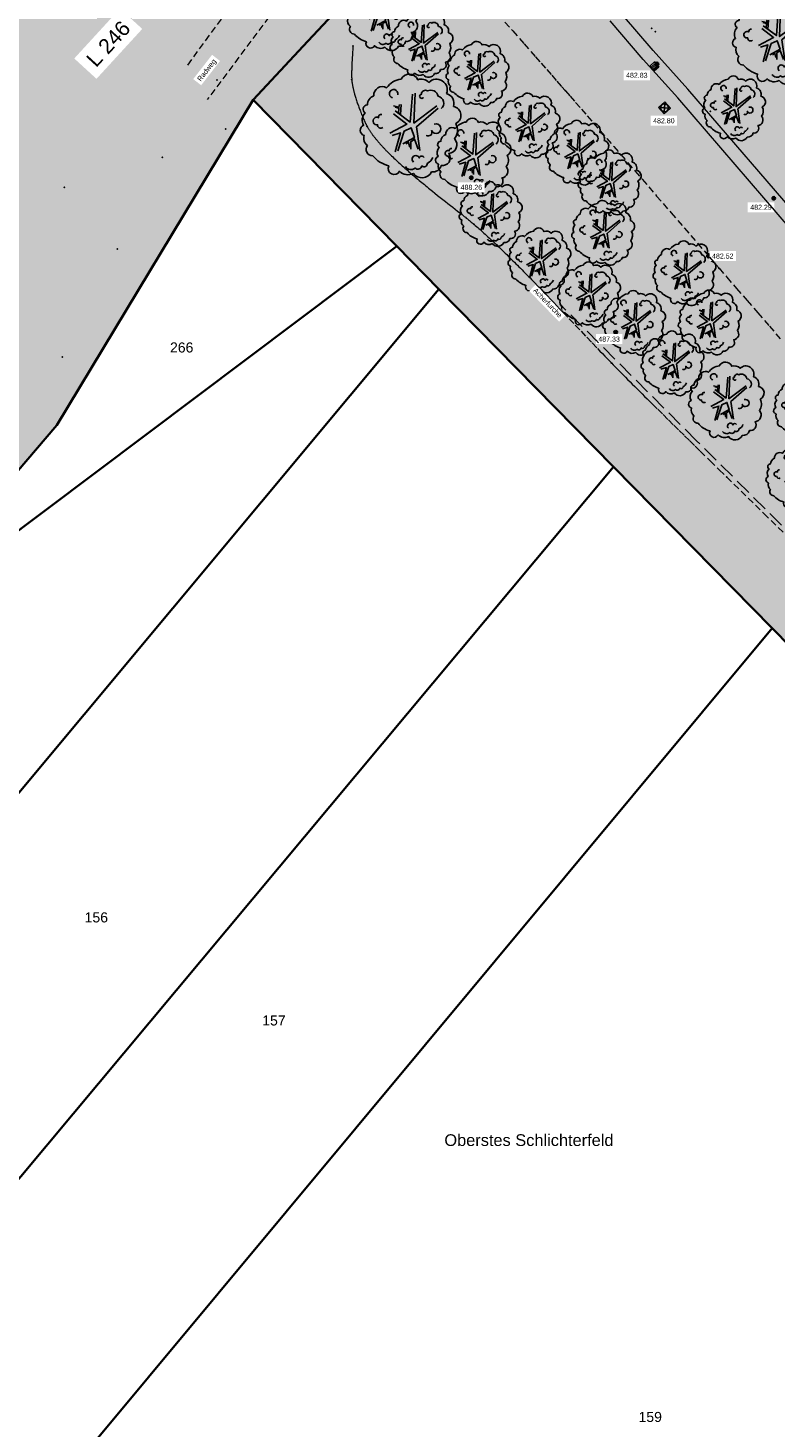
# Model space of a CAD drawing. Header units: metres. Extents: x 32314623 to 32316932, y 5614378 to 5615384.
# Tile 5 of 35: x 32315984 to 32316040, y 5614769 to 5614873. Entities that reach past the tile are written whole.
import ezdxf

# ---------------------------------------------------------------- set-up
doc = ezdxf.new("R2010")
doc.units = ezdxf.units.M
for name, pattern in [('1', [0]), ('20', [1.5, 0.5, -0.25, 0.5, -0.25]), ('36', [3.45, 1.225, -0.5, 1.225, -0.5])]:
    doc.linetypes.add(name, pattern=pattern)
doc.layers.get('0').update_dxf_attribs({"color": 1, "linetype": 'CONTINUOUS'})
for name, color, linetype in [('alte Grenzen', 7, 'CONTINUOUS'), ('Bäume Stäucher', 7, 'CONTINUOUS'), ('Diverses', 7, 'CONTINUOUS'), ('Ebene 1', 7, 'CONTINUOUS'), ('Ebene 301', 7, 'CONTINUOUS'), ('Fahrbahn', 7, 'CONTINUOUS'), ('Flurstücksnummer - Straßenname', 7, 'CONTINUOUS'), ('Höhenpunkte', 7, 'CONTINUOUS'), ('Höhentexte', 7, 'CONTINUOUS'), ('Texte zu Fahrbahn - Toptexte', 7, 'CONTINUOUS'), ('vorhandene Straße', 7, 'CONTINUOUS'), ('WS  GS  Hydrant  Gulli  usw', 7, 'CONTINUOUS')]:
    doc.layers.add(name, color=color, linetype=linetype)
doc.styles.add('Flurstücksnummer', font='Arial.ttf')
doc.styles.add('Gewässername', font='Arial.ttf')
doc.styles.add('n', font='Arial.ttf')
doc.styles.add('Straßenname', font='Arial.ttf')

# ---------------------------------------------------------------- blocks, each defined once
blk = doc.blocks.new('S238', base_point=(0, -0.475))
at = {"color": 0, "lineweight": -2}
for points in [[(0, -0.475), (-0.475, -0.475), (-0.475, 0.475), (0, 0.475), (0.475, 0.475), (0.475, -0.475), (0, -0.475), (0, 0.475)], [(-0.235, 0.475), (-0.235, -0.475)], [(0.235, -0.475), (0.235, 0.475)]]:
    blk.add_lwpolyline(points, dxfattribs=at)
blk = doc.blocks.new('S4')
at = {"color": 7}
for points in [[(-0.5, 0.5), (0.5, 0.5), (0.5, -0.5)], [(-0.5, 0.5), (-0.5, -0.5)], [(-0.5, -0.5), (0.5, -0.5)]]:
    blk.add_lwpolyline(points, dxfattribs=at)
at = {"color": 0, "lineweight": -2}
blk.add_lwpolyline([(0.408503, -0.23585, -0.5773502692), (-0.408503, -0.23585, -0.5773502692), (0, 0.471699, -0.5773502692)], format="xyb", close=True, dxfattribs=at)
for points in [[(0.333542, 0.333542), (-0.333542, -0.333542)], [(0.333542, -0.333542), (-0.333542, 0.333542)]]:
    blk.add_lwpolyline(points, dxfattribs=at)
blk = doc.blocks.new('S107')
at = {"lineweight": -2}
blk.add_hatch(color=0, dxfattribs=at).paths.add_polyline_path([(0.5, 0), (0.489765, -0.100649), (0.459479, -0.197178), (0.410382, -0.285634), (0.344483, -0.362396), (0.264482, -0.424322), (0.173653, -0.468876), (0.075714, -0.494234), (-0.025325, -0.499358), (-0.125326, -0.484039), (-0.220197, -0.448902), (-0.306053, -0.395388), (-0.379379, -0.325686), (-0.437173, -0.242651), (-0.47707, -0.149682), (-0.497435, -0.050584), (-0.497435, 0.050584), (-0.47707, 0.149682), (-0.437173, 0.242651), (-0.379379, 0.325686), (-0.306053, 0.395388), (-0.220197, 0.448902), (-0.125326, 0.484039), (-0.025325, 0.499358), (0.075714, 0.494234), (0.173653, 0.468876), (0.264482, 0.424322), (0.344483, 0.362396), (0.410382, 0.285634), (0.459479, 0.197178), (0.489765, 0.100649)], flags=0)
at = {"color": 0, "lineweight": -2}
blk.add_lwpolyline([(0.433013, -0.25, -0.5773502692), (-0.433013, -0.25, -0.5773502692), (0, 0.5, -0.5773502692)], format="xyb", close=True, dxfattribs=at)
blk = doc.blocks.new('S115')
at = {"color": 92, "true_color": 0x00cd00}
blk.add_lwpolyline([(0.38, 0.18, -0.720322), (0.4, 0.02, -0.293105), (0.39, -0.12, -0.60356), (0.335, -0.26, -0.682674), (0.265, -0.37, -0.389231), (0.175, -0.43, -0.560861), (0.005, -0.445, -0.33185), (-0.125, -0.425, -0.983969), (-0.225, -0.375, -0.154039), (-0.375, -0.28, -0.618334), (-0.425, -0.185, -0.323718), (-0.455, -0.09, -0.727182), (-0.46, 0.005, -0.3406), (-0.445, 0.12, -0.78117), (-0.425, 0.195, -0.280586), (-0.365, 0.28, -0.603026), (-0.245, 0.355, -0.210061), (-0.11, 0.435, -0.647135), (0.045, 0.43, -0.293004), (0.15, 0.405, -0.808724), (0.315, 0.3, -0.423577)], format="xyb", close=True, dxfattribs=at)
for points in [[(-0.19, 0.26, -2.311325), (-0.14, 0.29)], [(0.1, 0.265, -1.589785), (0.08, 0.295, -0.618917), (0.135, 0.325, -0.49854), (0.235, 0.275, -0.65059), (0.265, 0.16)], [(-0.28, -0.015, -0.683441), (-0.33, 0.01, -1.429021), (-0.32, 0.075, -0.554902), (-0.29, 0.105)], [(0.125, -0.09, 0.752735), (0.175, -0.045, 2.3423), (0.2, 0.015)], [(0.185, -0.295, -0.230204), (0.135, -0.35, -0.683441), (0.085, -0.375, -0.556841), (0.02, -0.395, -0.46095), (-0.07, -0.38)], [(0.105, -0.295, 0.635794), (0.06, -0.3, 1.273144), (0.005, -0.34)]]:
    blk.add_lwpolyline(points, format="xyb", dxfattribs=at)
at = {"color": 34}
for points in [[(-0.165, 0.14), (-0.025, 0.035), (-0.005, 0.295)], [(0.02, 0.305), (0.01, 0.025), (0.225, 0.185)], [(-0.18, 0.185), (-0.13, 0.175), (-0.125, 0.2)], [(-0.135, 0.115), (-0.13, 0.165), (-0.165, 0.175)], [(-0.11, 0.2), (-0.115, 0.105)], [(0.235, 0.165), (0.035, -0.01), (0.065, -0.23)], [(-0.215, -0.07), (-0.055, 0.015), (-0.18, 0.11)], [(-0.165, -0.245), (-0.115, -0.065), (-0.195, -0.09)], [(-0.095, -0.17), (0.015, -0.11), (-0.015, -0.02), (-0.08, -0.05), (-0.14, -0.235)], [(0.05, -0.22), (0.015, -0.125), (-0.02, -0.15), (-0.02, -0.22)], [(-0.03, -0.2), (-0.04, -0.155), (-0.065, -0.17)]]:
    blk.add_lwpolyline(points, dxfattribs=at)

msp = doc.modelspace()

# ---------------------------------------------------------------- hatches: boundary and pattern name
at = {"layer": 'vorhandene Straße', "lineweight": 25, "true_color": 0xe6d499}
for points in [[(32316096.44, 5614936.79), (32316085.03, 5614944.51), (32316076.99, 5614946.41), (32316068.04, 5614938.74), (32316064.52, 5614935.69), (32316054.29, 5614918.29), (32316046.63, 5614900.71), (32316039.91, 5614877.48), (32316061.13, 5614850.02), (32316066.18, 5614843.48), (32316091.94, 5614812.6), (32316098.45, 5614813.84), (32316079.08, 5614783.37), (32316078.62, 5614788.65), (32316000.81, 5614867.84), (32316026.27, 5614895.14), (32316046.34, 5614916.65), (32316052.39, 5614925.38), (32316068.16, 5614946.85), (32316076.22, 5614955.11), (32316087.57, 5614948.8), (32316103.17, 5614941.66)], [(32316000.81, 5614867.84), (32315986.14, 5614843.55), (32315972.54, 5614827.61), (32315906.16, 5614768.71), (32315885.66, 5614762.07), (32315846.57, 5614732.33), (32315802.4, 5614703.89), (32315759.22, 5614680.11), (32315691.92, 5614648.32), (32315643.24, 5614627.29), (32315619.4, 5614618.99), (32315523.96, 5614591.33), (32315477.81, 5614582.47), (32315448.56, 5614578.6), (32315421.4, 5614575.89), (32315387.36, 5614574.01), (32315348.37, 5614573), (32315310.82, 5614573.79), (32315281.51, 5614575.14), (32315243.29, 5614575.5), (32315143.07, 5614593.75), (32315071.82, 5614616.63), (32314999.76, 5614641.9), (32314982.36, 5614648), (32314976.41, 5614650.09), (32314923.91, 5614665.15), (32314896.69, 5614676.38), (32314896.21, 5614678.39), (32314874.14, 5614687.5), (32314856.63, 5614693.27), (32314838.58, 5614697.8), (32314822.59, 5614700.4), (32314818.63, 5614700.81), (32314811.92, 5614702.08), (32314805.87, 5614702.12), (32314799.37, 5614702.79), (32314769.83, 5614703.92), (32314753.04, 5614703.77), (32314737.1, 5614702.87), (32314707.34, 5614698.96), (32314668.85, 5614690.62), (32314651.2, 5614685.57), (32314642.85, 5614682.98), (32314635.72, 5614689.15), (32314622.54, 5614700.58), (32314632.01, 5614703.89), (32314640.83, 5614707), (32314665.28, 5614713.51), (32314699.88, 5614720.45), (32314729.38, 5614724.13), (32314768.77, 5614726.13), (32314796.6, 5614725.43), (32314840.69, 5614721.4), (32314881.14, 5614710.12), (32314940.56, 5614694.89), (32314974.15, 5614680.99), (32315013.82, 5614664.8), (32315061.73, 5614645.26), (32315074.49, 5614641.17), (32315078.88, 5614639.43), (32315085.16, 5614637.74), (32315091.6, 5614635.67), (32315129.02, 5614623.84), (32315168.1, 5614613.35), (32315206.56, 5614605.22), (32315258.7, 5614597.96), (32315297.05, 5614594.78), (32315336.71, 5614593.91), (32315375.64, 5614594.35), (32315407.37, 5614596.41), (32315441.92, 5614600.1), (32315470.64, 5614603.96), (32315498.72, 5614608.73), (32315526.5, 5614614.71), (32315553.33, 5614621.09), (32315586.54, 5614630.83), (32315612.35, 5614640.27), (32315638.41, 5614649.45), (32315669.52, 5614662.11), (32315715.8, 5614684.95), (32315754.95, 5614705.66), (32315808.99, 5614737.6), (32315847.14, 5614763.6), (32315872.62, 5614782.27), (32315891.61, 5614798.67), (32315921.17, 5614823.01), (32315943.15, 5614842.61), (32315974.3, 5614871.15), (32315998.76, 5614896.62), (32316012.68, 5614880.57)]]:
    msp.add_hatch(color=41, dxfattribs=at).paths.add_polyline_path(points, flags=0)

# ---------------------------------------------------------------- linework, layer by layer
at = {"layer": 'alte Grenzen', "color": 7, "linetype": '1', "lineweight": 35}
for p, q in [((32316011.55, 5614856.92), (32316000.81, 5614867.84)), ((32316011.55, 5614856.92), (32316014.7, 5614853.71)), ((32316027.74, 5614840.43), (32316039.59, 5614828.37))]:
    msp.add_line(p, q, dxfattribs=at)
for points in [[(32316000.81, 5614867.84), (32316004.56, 5614871.86), (32316006.39, 5614873.83), (32316012.68, 5614880.57)], [(32316079.08, 5614783.37), (32316078.62, 5614788.65), (32316039.59, 5614828.37)]]:
    msp.add_lwpolyline(points, dxfattribs=at)
at = {"layer": 'Diverses', "color": 7, "true_color": 0xffffff}
for p in [(32316030.6, 5614873.2), (32316030.86, 5614872.93), (32315989.13, 5614869.76), (32315998.12, 5614869.33), (32316034.97, 5614867), (32315998.77, 5614865.67), (32315994.03, 5614863.55), (32315986.71, 5614861.3), (32316017.92, 5614861.7), (32315990.68, 5614856.7), (32315986.55, 5614848.64)]:
    msp.add_point(p, dxfattribs=at)
at = {"layer": 'Ebene 1', "color": 7, "true_color": 0xffffff}
msp.add_point((32316031.57, 5614867.2, 482.8), dxfattribs=at)
at = {"layer": 'Ebene 301', "lineweight": 18}
for p, q in [((32316029.95, 5614870.87), (32316027.5, 5614873.75)), ((32316030.71, 5614871.53), (32316028.42, 5614874.2))]:
    msp.add_line(p, q, dxfattribs=at)
at = {"layer": 'Fahrbahn', "color": 7, "true_color": 0xffffff}
for p in [(32316024.14, 5614868.52), (32316035.63, 5614855.26)]:
    msp.add_point(p, dxfattribs=at)
at = {"layer": 'WS  GS  Hydrant  Gulli  usw', "color": 7, "true_color": 0xffffff}
for p in [(32316008.27, 5614871.88), (32316008.18, 5614869.35), (32316009.33, 5614865.87), (32316017.32, 5614858.54), (32316027.58, 5614848.19), (32316036.2, 5614839.66)]:
    msp.add_point(p, dxfattribs=at)

# ---------------------------------------------------------------- block references
at = {"layer": 'Bäume Stäucher', "color": 94}
for p, xscale, yscale in [((32316010.63, 5614874.44), 6, 6), ((32316040.08, 5614872.4), 7, 7), ((32316013.5, 5614871.96), 5, 5), ((32316017.69, 5614869.8), 5, 5), ((32316012.75, 5614865.91), 8, 8), ((32316036.85, 5614867.22), 5, 5), ((32316021.49, 5614865.94), 5, 5), ((32316017.39, 5614863.58), 6, 6), ((32316025.14, 5614863.91), 5, 5), ((32316027.56, 5614861.69), 5, 5), ((32316018.67, 5614859.33), 5, 5), ((32316027.08, 5614857.92), 5, 5), ((32316022.32, 5614855.86), 5, 5), ((32316033.15, 5614854.9), 5, 5), ((32316026.03, 5614853.32), 5, 5), ((32316029.38, 5614851.19), 5, 5), ((32316035.04, 5614851.22), 5, 5), ((32316032.26, 5614848.17), 5, 5), ((32316036.3, 5614845.36), 6, 6), ((32316042.16, 5614844.82), 5, 5), ((32316041.59, 5614839.67), 5, 5)]:
    msp.add_blockref('S115', p, dxfattribs=dict(at, xscale=xscale, yscale=yscale))
at = {"layer": 'Höhenpunkte', "color": 7, "xscale": 0.2525, "yscale": 0.2525}
for p in [(32316030.99, 5614870.53, 482.83), (32316017.11, 5614862.03, 488.26), (32316039.71, 5614860.49, 482.29), (32316034.83, 5614856.17, 482.52), (32316027.9, 5614850.49, 487.33)]:
    msp.add_blockref('S107', p, dxfattribs=at)
at = {"layer": 'WS  GS  Hydrant  Gulli  usw', "color": 5, "xscale": 0.5, "yscale": 0.5, "rotation": 131.924653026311}
msp.add_blockref('S238', (32316030.96, 5614870.5), dxfattribs=at)
at = {"layer": 'WS  GS  Hydrant  Gulli  usw', "color": 7, "xscale": 0.6275, "yscale": 0.6275, "rotation": 311.924654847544}
msp.add_blockref('S4', (32316031.55, 5614867.25), dxfattribs=at)

# ---------------------------------------------------------------- texts
at = {"layer": 'Flurstücksnummer - Straßenname', "color": 7, "lineweight": 30, "insert": (32316030.48, 5614769.06), "char_height": 0.75, "attachment_point": 8, "line_spacing_factor": 0.84, "style": 'Flurstücksnummer', "bg_fill": 2}
msp.add_mtext('159', dxfattribs=at)

# ---------------------------------------------------------------- next in the draw order: texts
at = {"layer": 'Flurstücksnummer - Straßenname', "color": 7, "lineweight": 30, "char_height": 0.75, "attachment_point": 8, "line_spacing_factor": 0.84, "style": 'Flurstücksnummer', "bg_fill": 2}
for s, insert in [('266', (32315995.48, 5614848.96)), ('156', (32315989.1, 5614806.38)), ('157', (32316002.37, 5614798.68))]:
    msp.add_mtext(s, dxfattribs=dict(at, insert=insert))
at = {"layer": 'Flurstücksnummer - Straßenname', "color": 5, "lineweight": 35, "insert": (32316021.42, 5614790.12), "char_height": 0.875, "attachment_point": 5, "line_spacing_factor": 0.84, "style": 'Gewässername', "bg_fill": 2}
msp.add_mtext('Oberstes Schlichterfeld', dxfattribs=at)
at = {"layer": 'Höhentexte', "color": 7, "lineweight": 25, "char_height": 0.375, "line_spacing_factor": 0.84, "style": 'n', "bg_fill": 2}
for s, insert, attachment_point in [('482.83', (32316030.28, 5614869.87, 482.83), 3), ('482.80', (32316031.5, 5614866.47, 482.8), 2), ('488.26', (32316017.12, 5614861.5, 488.26), 2), ('482.29', (32316039.56, 5614860.01, 482.29), 3), ('482.52', (32316035.1, 5614856.17, 482.52), 4), ('487.33', (32316028.21, 5614850.16, 487.33), 3)]:
    msp.add_mtext(s, dxfattribs=dict(at, insert=insert, attachment_point=attachment_point))
at = {"layer": 'Texte zu Fahrbahn - Toptexte', "color": 7, "lineweight": 35, "insert": (32315989.09, 5614870.2), "char_height": 1.125, "attachment_point": 7, "rotation": 47.4895, "line_spacing_factor": 0.84, "style": 'Straßenname', "bg_fill": 2}
msp.add_mtext('L 246', dxfattribs=at)
at = {"layer": 'Texte zu Fahrbahn - Toptexte', "color": 7, "lineweight": 25, "char_height": 0.375, "attachment_point": 7, "line_spacing_factor": 0.84, "style": 'n', "bg_fill": 2}
for s, insert, rotation in [('Radweg', (32315996.99, 5614869.13), 52.1606), ('Acherfurche', (32316021.7, 5614853.56), 314.1931)]:
    msp.add_mtext(s, dxfattribs=dict(at, insert=insert, rotation=rotation))

# ---------------------------------------------------------------- next in the draw order: linework, layer by layer
at = {"layer": 'alte Grenzen', "color": 7, "linetype": '1', "lineweight": 35}
for p, q in [((32315972.54, 5614827.61), (32316011.55, 5614856.92)), ((32315930.99, 5614753.37), (32316014.7, 5614853.71)), ((32316014.7, 5614853.71), (32316027.74, 5614840.43)), ((32316027.74, 5614840.43), (32315945.22, 5614741.64)), ((32316039.59, 5614828.37), (32315958.36, 5614730.82))]:
    msp.add_line(p, q, dxfattribs=at)
msp.add_lwpolyline([(32316000.81, 5614867.84), (32315986.14, 5614843.55), (32315972.54, 5614827.61)], dxfattribs=at)
at = {"layer": 'Ebene 1', "color": 3, "linetype": '36', "lineweight": 18}
msp.add_lwpolyline([(32316080.62, 5614802.86), (32316079.64, 5614801.37), (32316076.96, 5614800.94), (32316075.3, 5614801.32), (32316072.13, 5614803.72), (32316070.23, 5614806.84), (32316066.79, 5614810), (32316064.59, 5614812.24), (32316063.22, 5614814.1), (32316059.35, 5614817.46), (32316058.18, 5614820.34), (32316053.03, 5614823.23), (32316049.2, 5614826.86), (32316041.51, 5614834.85), (32316033.95, 5614842.38), (32316023.75, 5614852.57)], dxfattribs=at)
at = {"layer": 'Ebene 301', "lineweight": 18}
for p, q in [((32316033.29, 5614868.65), (32316030.71, 5614871.53)), ((32316032.54, 5614867.99), (32316029.95, 5614870.87)), ((32316046.72, 5614853.04), (32316033.29, 5614868.65)), ((32316045.96, 5614852.39), (32316032.54, 5614867.99))]:
    msp.add_line(p, q, dxfattribs=at)
at = {"layer": 'Fahrbahn', "color": 7, "linetype": '20', "lineweight": 18}
for points in [[(32316117.6, 5615010.01), (32316113.04, 5615003.77), (32316107.68, 5614996.45), (32316106.08, 5614994.44), (32316099.21, 5614985.14), (32316091.1, 5614974.5), (32316082.61, 5614965.02), (32316073.15, 5614956.23), (32316069.51, 5614952.48), (32316064.07, 5614945.68), (32316058.2, 5614937.81), (32316053.25, 5614931.96), (32316047.07, 5614924.63), (32316039.85, 5614916.02), (32316031.38, 5614906), (32316026.9, 5614900.93), (32316022.45, 5614896.08), (32316021.26, 5614894.72), (32316016.88, 5614889.95), (32316006.85, 5614879.36), (32316001.98, 5614874.03), (32315997.39, 5614867.87)], [(32316007.28, 5614886.22), (32316008.31, 5614885.24), (32316007.66, 5614884.58), (32316003.74, 5614880.08), (32315999.3, 5614875.09), (32315995.84, 5614870.35)], [(32316019.63, 5614873.66), (32316020.21, 5614873), (32316021.06, 5614872.03), (32316021.9, 5614871.07), (32316022.33, 5614870.59), (32316022.75, 5614870.12), (32316023.13, 5614869.68), (32316023.51, 5614869.24), (32316023.86, 5614868.84), (32316024.14, 5614868.52), (32316024.5, 5614868.11), (32316024.91, 5614867.65), (32316025.34, 5614867.15), (32316025.78, 5614866.64), (32316026.25, 5614866.1), (32316026.74, 5614865.53), (32316027.24, 5614864.96), (32316027.75, 5614864.37), (32316028.28, 5614863.76), (32316028.81, 5614863.15), (32316029.35, 5614862.53), (32316029.89, 5614861.91), (32316030.96, 5614860.66), (32316032.04, 5614859.41), (32316033.03, 5614858.27), (32316034.02, 5614857.13), (32316034.91, 5614856.09), (32316035.63, 5614855.26), (32316036.21, 5614854.59), (32316036.93, 5614853.76), (32316037.72, 5614852.85), (32316038.52, 5614851.93), (32316039.38, 5614850.94), (32316040.25, 5614849.94)], [(32316008.27, 5614871.88), (32316008.27, 5614871.82), (32316008.27, 5614871.74), (32316008.26, 5614871.65), (32316008.26, 5614871.57), (32316008.25, 5614871.47), (32316008.24, 5614871.36), (32316008.24, 5614871.26), (32316008.23, 5614871.15), (32316008.22, 5614871.03), (32316008.22, 5614870.91), (32316008.21, 5614870.79), (32316008.2, 5614870.67), (32316008.19, 5614870.55), (32316008.19, 5614870.42), (32316008.18, 5614870.3), (32316008.18, 5614870.24), (32316008.18, 5614870.18), (32316008.18, 5614870.12), (32316008.18, 5614870.06), (32316008.17, 5614870), (32316008.17, 5614869.95), (32316008.17, 5614869.89), (32316008.17, 5614869.83), (32316008.17, 5614869.78), (32316008.17, 5614869.72), (32316008.17, 5614869.67), (32316008.17, 5614869.62), (32316008.17, 5614869.57), (32316008.17, 5614869.52), (32316008.18, 5614869.48), (32316008.18, 5614869.43), (32316008.18, 5614869.39), (32316008.18, 5614869.35), (32316008.19, 5614869.32), (32316008.19, 5614869.29), (32316008.19, 5614869.26), (32316008.2, 5614869.22), (32316008.2, 5614869.19), (32316008.2, 5614869.16), (32316008.21, 5614869.13), (32316008.21, 5614869.09), (32316008.22, 5614869.06), (32316008.22, 5614869.03), (32316008.23, 5614868.99), (32316008.24, 5614868.96), (32316008.24, 5614868.92), (32316008.25, 5614868.89), (32316008.26, 5614868.85), (32316008.26, 5614868.82), (32316008.27, 5614868.78), (32316008.28, 5614868.74), (32316008.29, 5614868.71), (32316008.3, 5614868.67), (32316008.31, 5614868.63), (32316008.31, 5614868.59), (32316008.32, 5614868.56), (32316008.33, 5614868.52), (32316008.34, 5614868.48), (32316008.35, 5614868.44), (32316008.36, 5614868.4), (32316008.37, 5614868.36), (32316008.38, 5614868.32), (32316008.4, 5614868.28), (32316008.42, 5614868.2), (32316008.44, 5614868.12), (32316008.47, 5614868.04), (32316008.49, 5614867.96), (32316008.51, 5614867.88), (32316008.54, 5614867.8), (32316008.57, 5614867.71), (32316008.59, 5614867.63), (32316008.62, 5614867.55), (32316008.65, 5614867.47), (32316008.68, 5614867.39), (32316008.71, 5614867.31), (32316008.74, 5614867.23), (32316008.77, 5614867.15), (32316008.8, 5614867.07), (32316008.83, 5614866.99), (32316008.86, 5614866.91), (32316008.89, 5614866.84), (32316008.92, 5614866.76), (32316008.95, 5614866.69), (32316008.98, 5614866.62), (32316009.01, 5614866.54), (32316009.04, 5614866.47), (32316009.07, 5614866.41), (32316009.1, 5614866.34), (32316009.13, 5614866.27), (32316009.16, 5614866.21), (32316009.19, 5614866.15), (32316009.22, 5614866.09), (32316009.25, 5614866.03), (32316009.26, 5614866), (32316009.27, 5614865.98), (32316009.29, 5614865.95), (32316009.3, 5614865.92), (32316009.32, 5614865.9), (32316009.33, 5614865.87), (32316009.35, 5614865.84), (32316009.37, 5614865.8), (32316009.39, 5614865.76), (32316009.41, 5614865.73), (32316009.44, 5614865.69), (32316009.46, 5614865.65), (32316009.48, 5614865.61), (32316009.51, 5614865.58), (32316009.53, 5614865.54), (32316009.56, 5614865.5), (32316009.58, 5614865.46), (32316009.61, 5614865.42), (32316009.63, 5614865.39), (32316009.66, 5614865.35), (32316009.69, 5614865.31), (32316009.72, 5614865.27), (32316009.74, 5614865.23), (32316009.77, 5614865.19), (32316009.8, 5614865.16), (32316009.83, 5614865.12), (32316009.86, 5614865.08), (32316009.89, 5614865.04), (32316009.92, 5614865), (32316009.95, 5614864.96), (32316009.99, 5614864.92), (32316010.02, 5614864.88), (32316010.05, 5614864.84), (32316010.08, 5614864.8), (32316010.12, 5614864.76), (32316010.15, 5614864.72), (32316010.19, 5614864.68), (32316010.22, 5614864.64), (32316010.26, 5614864.6), (32316010.29, 5614864.56), (32316010.33, 5614864.52), (32316010.36, 5614864.48), (32316010.4, 5614864.44), (32316010.44, 5614864.4), (32316010.47, 5614864.36), (32316010.51, 5614864.32), (32316010.55, 5614864.28), (32316010.59, 5614864.24), (32316010.63, 5614864.2), (32316010.66, 5614864.15), (32316010.7, 5614864.11), (32316010.74, 5614864.07), (32316010.78, 5614864.03), (32316010.82, 5614863.99), (32316010.86, 5614863.95), (32316010.9, 5614863.91), (32316010.95, 5614863.87), (32316010.99, 5614863.83), (32316011.03, 5614863.78), (32316011.07, 5614863.74), (32316011.15, 5614863.66), (32316011.24, 5614863.58), (32316011.33, 5614863.49), (32316011.42, 5614863.41), (32316011.5, 5614863.33), (32316011.59, 5614863.24), (32316011.68, 5614863.16), (32316011.77, 5614863.08), (32316011.87, 5614862.99), (32316011.96, 5614862.91), (32316012.05, 5614862.83), (32316012.15, 5614862.74), (32316012.24, 5614862.66), (32316012.34, 5614862.58), (32316012.43, 5614862.49), (32316012.53, 5614862.41), (32316012.63, 5614862.33), (32316012.72, 5614862.24), (32316012.82, 5614862.16), (32316012.92, 5614862.08), (32316013.02, 5614862), (32316013.12, 5614861.91), (32316013.21, 5614861.83), (32316013.31, 5614861.75), (32316013.41, 5614861.67), (32316013.51, 5614861.59), (32316013.61, 5614861.51), (32316013.71, 5614861.42), (32316013.81, 5614861.34), (32316013.91, 5614861.26), (32316014.01, 5614861.18), (32316014.11, 5614861.1), (32316014.21, 5614861.02), (32316014.4, 5614860.87), (32316014.6, 5614860.71), (32316014.79, 5614860.56), (32316014.99, 5614860.4), (32316015.18, 5614860.25), (32316015.36, 5614860.11), (32316015.55, 5614859.96), (32316015.73, 5614859.82), (32316015.91, 5614859.68), (32316016.09, 5614859.54), (32316016.26, 5614859.4), (32316016.42, 5614859.27), (32316016.51, 5614859.2), (32316016.59, 5614859.14), (32316016.67, 5614859.08), (32316016.74, 5614859.01), (32316016.82, 5614858.95), (32316016.9, 5614858.89), (32316016.97, 5614858.83), (32316017.04, 5614858.77), (32316017.11, 5614858.71), (32316017.18, 5614858.65), (32316017.25, 5614858.6), (32316017.32, 5614858.54), (32316017.41, 5614858.47), (32316017.5, 5614858.39), (32316017.59, 5614858.31), (32316017.68, 5614858.23), (32316017.78, 5614858.15), (32316017.87, 5614858.06), (32316017.97, 5614857.97), (32316018.06, 5614857.89), (32316018.16, 5614857.8), (32316018.26, 5614857.71), (32316018.36, 5614857.61), (32316018.47, 5614857.52), (32316018.57, 5614857.42), (32316018.67, 5614857.33), (32316018.78, 5614857.23), (32316018.88, 5614857.13), (32316018.99, 5614857.03), (32316019.1, 5614856.92), (32316019.21, 5614856.82), (32316019.31, 5614856.71), (32316019.42, 5614856.61), (32316019.54, 5614856.5), (32316019.65, 5614856.39), (32316019.76, 5614856.28), (32316019.87, 5614856.17), (32316019.98, 5614856.06), (32316020.1, 5614855.95), (32316020.21, 5614855.83), (32316020.33, 5614855.72), (32316020.44, 5614855.6), (32316020.56, 5614855.49), (32316020.67, 5614855.37), (32316020.79, 5614855.26), (32316020.91, 5614855.14), (32316021.02, 5614855.02), (32316021.14, 5614854.9), (32316021.26, 5614854.78), (32316021.38, 5614854.66), (32316021.5, 5614854.54), (32316021.61, 5614854.42), (32316021.73, 5614854.3), (32316021.85, 5614854.18), (32316022.09, 5614853.93), (32316022.33, 5614853.69), (32316022.56, 5614853.44), (32316022.8, 5614853.2), (32316023.04, 5614852.95), (32316023.27, 5614852.7), (32316023.51, 5614852.46), (32316023.74, 5614852.21), (32316023.97, 5614851.97), (32316024.43, 5614851.49), (32316024.88, 5614851.02), (32316025.31, 5614850.56), (32316025.74, 5614850.11), (32316026.15, 5614849.68), (32316026.53, 5614849.28), (32316026.72, 5614849.08), (32316026.91, 5614848.89), (32316027.08, 5614848.7), (32316027.26, 5614848.52), (32316027.43, 5614848.35), (32316027.58, 5614848.19), (32316027.71, 5614848.05), (32316027.85, 5614847.91), (32316028, 5614847.76), (32316028.15, 5614847.61), (32316028.3, 5614847.45), (32316028.46, 5614847.29), (32316028.63, 5614847.13), (32316028.79, 5614846.96), (32316028.97, 5614846.78), (32316029.14, 5614846.61), (32316029.32, 5614846.43), (32316029.5, 5614846.25), (32316029.68, 5614846.07), (32316029.87, 5614845.88), (32316030.06, 5614845.69), (32316030.25, 5614845.5), (32316030.45, 5614845.31), (32316030.64, 5614845.12), (32316031.04, 5614844.73), (32316031.44, 5614844.33), (32316031.84, 5614843.93), (32316032.24, 5614843.53), (32316032.65, 5614843.14), (32316033.05, 5614842.75), (32316033.44, 5614842.36), (32316033.83, 5614841.98), (32316034.21, 5614841.61), (32316034.96, 5614840.88), (32316035.64, 5614840.2), (32316036.2, 5614839.66), (32316038.97, 5614836.95), (32316044.79, 5614831.26)]]:
    msp.add_lwpolyline(points, dxfattribs=at)

doc.saveas('drawing.dxf')
